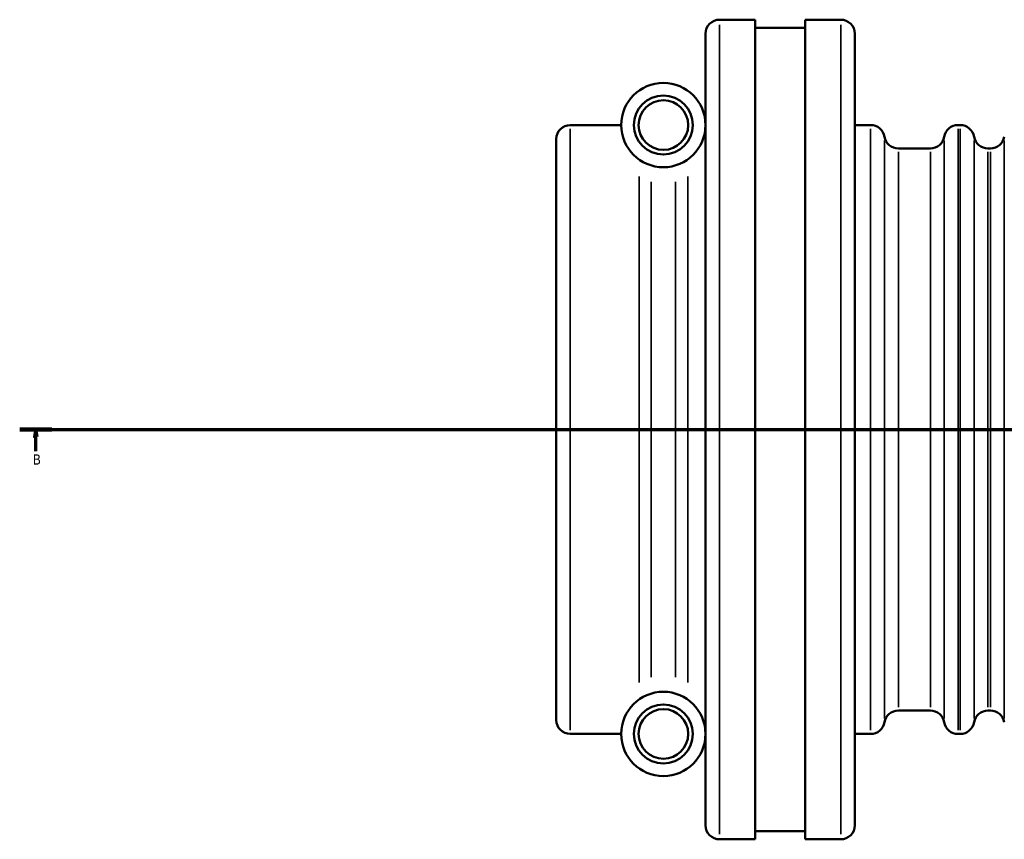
# Model space of a CAD drawing. Header units: millimetres. Extents: x -119 to 1313, y -331 to 1658.
# Tile 1 of 12: x 121 to 457, y -331 to -51. Entities that reach past the tile are written whole.
import ezdxf

# ---------------------------------------------------------------- set-up
doc = ezdxf.new("R2010")
doc.units = ezdxf.units.MM
doc.linetypes.add('CHAIN', pattern=[0.7087, 0.4724, -0.0591, 0.1181, -0.0591])
for name, color, linetype, lineweight in [('Section Line (ISO)', 7, 'CHAIN', 70), ('Visible (ISO)', 7, 'Continuous', 50), ('Visible Narrow (ISO)', 7, 'Continuous', 35)]:
    doc.layers.add(name, color=color, linetype=linetype, lineweight=lineweight)
doc.styles.add('Label Text (ISO)', font='tahoma.ttf')

# ---------------------------------------------------------------- blocks, each defined once
blk = doc.blocks.new('2dTransSection0')
at = {"layer": 'Section Line (ISO)', "linetype": 'CHAIN'}
blk.add_line((120.74, -190.64), (1145.44, -190.64), dxfattribs=at)
at = {"layer": 'Section Line (ISO)', "linetype": 'Continuous', "lineweight": 140}
blk.add_line((120.74, -190.64), (131.76, -190.64), dxfattribs=at)
at = {"layer": 'Section Line (ISO)', "linetype": 'Continuous'}
for p, q in [((126.25, -190.64), (125.75, -193.14)), ((126.25, -193.14), (126.25, -190.64)), ((126.75, -193.14), (126.25, -190.64)), ((125.75, -193.14), (126.75, -193.14)), ((126.25, -198.08), (126.25, -193.14))]:
    blk.add_line(p, q, dxfattribs=at)
at = {"layer": 'Section Line (ISO)', "linetype": 'Continuous', "flags": 128}
blk.add_lwpolyline([(126.75, -193.14), (126.25, -190.64), (125.75, -193.14), (126.75, -193.14)], dxfattribs=at)
at = {"layer": 'Section Line (ISO)'}
blk.add_solid([(126.75, -193.14), (126.25, -190.64), (125.75, -193.14), (126.75, -193.14)], dxfattribs=at)
at = {"layer": 'Section Line (ISO)', "insert": (125.18, -202.64), "char_height": 3.5, "attachment_point": 7, "style": 'Label Text (ISO)'}
blk.add_mtext('B', dxfattribs=at)

msp = doc.modelspace()

# ---------------------------------------------------------------- linework, layer by layer
at = {"layer": 'Visible (ISO)'}
for p, q in [((359.831, -50.637), (372.031, -50.637)), ((372.031, -330.637), (372.031, -50.637)), ((372.031, -53.437), (389.031, -53.437)), ((389.031, -330.637), (389.031, -50.637)), ((389.031, -50.637), (401.231, -50.637)), ((355.031, -325.837), (355.031, -55.437)), ((406.031, -55.437), (406.031, -325.837)), ((308.831, -86.637), (326.231, -86.637)), ((406.031, -86.637), (411.431, -86.637)), ((441.297, -86.637), (442.031, -86.637)), ((304.031, -289.837), (304.031, -91.437)), ((420.897, -94.637), (431.831, -94.637)), ((451.497, -94.637), (452.365, -94.637)), ((420.897, -286.637), (431.831, -286.637)), ((451.497, -286.637), (452.365, -286.637)), ((308.831, -294.637), (326.231, -294.637)), ((406.031, -294.637), (411.431, -294.637)), ((441.297, -294.637), (442.031, -294.637)), ((372.031, -327.837), (389.031, -327.837)), ((359.831, -330.637), (372.031, -330.637)), ((389.031, -330.637), (401.231, -330.637))]:
    msp.add_line(p, q, dxfattribs=at)
for centre, radius in [((340.631, -86.637), 14.4), ((340.631, -86.637), 10.08), ((340.631, -86.637), 8.48), ((340.631, -294.637), 14.4), ((340.631, -294.637), 10.08), ((340.631, -294.637), 8.48)]:
    msp.add_circle(centre, radius, dxfattribs=at)
for centre, start, end in [((359.831, -55.437), 90, 180), ((401.231, -55.437), 0, 90), ((308.831, -91.437), 90, 180), ((411.431, -91.437), 9.59407, 90), ((441.297, -91.437), 90, 170.40593), ((442.031, -91.437), 9.59407, 90), ((420.897, -89.837), 189.59407, 270), ((431.831, -89.837), 270, 350.40593), ((451.497, -89.837), 189.59407, 270), ((452.365, -89.837), 270, 350.40593), ((420.897, -291.437), 90, 170.40593), ((431.831, -291.437), 9.59407, 90), ((451.497, -291.437), 90, 170.40593), ((452.365, -291.437), 9.59407, 90), ((308.831, -289.837), 180, 270), ((411.431, -289.837), 270, 350.40593), ((441.297, -289.837), 189.59407, 270), ((442.031, -289.837), 270, 350.40593), ((359.831, -325.837), 180, 270), ((401.231, -325.837), 270, 0)]:
    msp.add_arc(centre, 4.8, start, end, dxfattribs=at)
at = {"layer": 'Visible Narrow (ISO)'}
for p, q in [((359.831, -52.361), (359.831, -328.914)), ((401.231, -328.914), (401.231, -52.361)), ((308.831, -87.918), (308.831, -293.357)), ((411.431, -293.357), (411.431, -87.918)), ((441.297, -87.918), (441.297, -293.357)), ((442.031, -293.357), (442.031, -87.918)), ((416.164, -289.406), (416.164, -91.869)), ((436.564, -289.406), (436.564, -91.869)), ((446.764, -289.406), (446.764, -91.869)), ((457.098, -91.869), (457.098, -289.406)), ((420.897, -95.819), (420.897, -285.455)), ((431.831, -285.455), (431.831, -95.819)), ((451.497, -95.819), (451.497, -285.455)), ((452.365, -285.455), (452.365, -95.819)), ((332.317, -277.103), (332.317, -104.172)), ((348.945, -104.172), (348.945, -277.103)), ((336.474, -106.06), (336.474, -275.215)), ((344.788, -275.215), (344.788, -106.06))]:
    msp.add_line(p, q, dxfattribs=at)

# ---------------------------------------------------------------- block references
at = {"layer": 'Section Line (ISO)'}
msp.add_blockref('2dTransSection0', (0, 0), dxfattribs=at)

doc.saveas('drawing.dxf')
